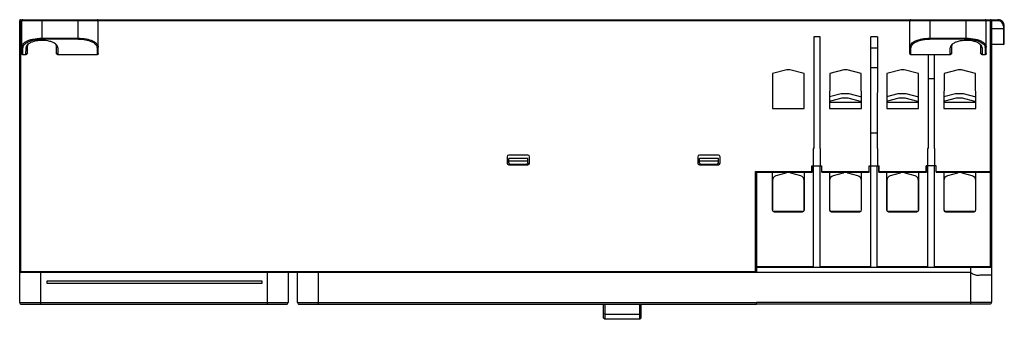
# Model space of a CAD drawing. Header units: millimetres. Extents: x 42 to 352, y 231 to 326.
import ezdxf

# ---------------------------------------------------------------- set-up
doc = ezdxf.new("R2010")
doc.units = ezdxf.units.MM
doc.header["$LTSCALE"] = 36.12573
doc.layers.get('0').update_dxf_attribs({"linetype": 'CONTINUOUS'})

msp = doc.modelspace()

# ---------------------------------------------------------------- linework, layer by layer
at = {"color": 7}
for p, q in [((41.91, 325.58), (41.91, 246.08)), ((41.91, 325.58), (349.61, 325.58)), ((48.61, 325.58), (48.61, 319.5)), ((60.01, 319.5), (60.01, 325.58)), ((328.21, 325.58), (328.21, 319.5)), ((339.61, 319.5), (339.61, 325.58)), ((347.31, 247.68), (347.31, 325.58)), ((349.61, 325.28), (349.61, 325.58)), ((41.61, 236.58), (41.61, 325.28)), ((349.61, 325.28), (41.61, 325.28)), ((42.31, 314.91), (42.31, 325.28)), ((66.31, 314.91), (66.31, 325.28)), ((321.91, 314.91), (321.91, 325.28)), ((345.91, 314.91), (345.91, 325.28)), ((347.61, 325.28), (347.61, 236.68)), ((347.61, 322.78), (351.31, 322.81)), ((351.61, 323.58), (351.31, 323.58)), ((351.31, 323.58), (351.31, 317.81)), ((351.61, 322.81), (351.31, 322.81)), ((351.61, 318.11), (351.61, 323.58)), ((48.61, 319.77), (60.01, 319.77)), ((60.01, 319.5), (48.61, 319.5)), ((293.62, 320.23), (291.6, 320.23)), ((291.6, 320.23), (291.6, 285.08)), ((293.62, 285.08), (293.62, 320.23)), ((311.67, 320.23), (309.55, 320.23)), ((309.62, 279.58), (309.55, 320.23)), ((311.67, 320.23), (311.61, 285.08)), ((328.21, 319.77), (339.61, 319.77)), ((339.61, 319.5), (328.21, 319.5)), ((42.61, 314.58), (42.61, 316.72)), ((43.59, 314.58), (43.61, 316.76)), ((43.61, 316.76), (44.11, 317.22)), ((44.09, 315.13), (44.11, 317.22)), ((53.11, 317.22), (53.13, 315.13)), ((53.61, 316.76), (53.11, 317.22)), ((53.61, 316.76), (53.63, 314.58)), ((66.01, 316.72), (66.01, 314.58)), ((311.66, 316.58), (309.55, 316.58)), ((322.21, 314.58), (322.21, 316.72)), ((334.59, 314.58), (334.61, 316.76)), ((334.61, 316.76), (335.11, 317.22)), ((335.09, 315.13), (335.11, 317.22)), ((344.61, 316.76), (344.11, 317.22)), ((344.11, 317.22), (344.13, 315.13)), ((344.61, 316.76), (344.63, 314.58)), ((345.61, 316.72), (345.61, 314.58)), ((351.31, 317.81), (347.61, 317.78)), ((43.59, 314.58), (42.61, 314.58)), ((44.09, 315.13), (43.59, 314.58)), ((53.63, 314.58), (53.13, 315.13)), ((66.01, 314.58), (53.63, 314.58)), ((334.59, 314.58), (322.21, 314.58)), ((327.6, 314.58), (327.6, 285.08)), ((329.62, 285.08), (329.62, 314.58)), ((335.09, 315.13), (334.59, 314.58)), ((344.63, 314.58), (344.13, 315.13)), ((345.61, 314.58), (344.63, 314.58)), ((309.55, 310.58), (311.67, 310.58)), ((278.66, 308.61), (278.6, 297.63)), ((283.09, 309.79), (278.66, 308.61)), ((288.56, 308.61), (284.13, 309.79)), ((288.62, 297.63), (288.56, 308.61)), ((296.66, 308.61), (296.6, 297.63)), ((301.09, 309.79), (296.66, 308.61)), ((306.56, 308.61), (302.13, 309.79)), ((306.62, 297.63), (306.56, 308.61)), ((314.66, 308.61), (314.6, 297.63)), ((319.09, 309.79), (314.66, 308.61)), ((324.56, 308.61), (320.13, 309.79)), ((324.62, 297.63), (324.56, 308.61)), ((327.6, 307.08), (329.62, 307.08)), ((332.66, 308.61), (332.6, 297.63)), ((337.09, 309.79), (332.66, 308.61)), ((342.56, 308.61), (338.13, 309.79)), ((342.62, 297.63), (342.56, 308.61)), ((296.62, 301.41), (300.24, 302.38)), ((300.44, 300.88), (296.86, 299.92)), ((300.24, 302.38), (302.64, 302.38)), ((302.44, 300.88), (300.44, 300.88)), ((306.36, 299.83), (302.44, 300.88)), ((302.64, 302.38), (306.6, 301.32)), ((314.62, 301.41), (318.24, 302.38)), ((318.44, 300.88), (314.86, 299.92)), ((318.24, 302.38), (320.64, 302.38)), ((320.44, 300.88), (318.44, 300.88)), ((324.36, 299.83), (320.44, 300.88)), ((320.64, 302.38), (324.6, 301.32)), ((332.62, 301.41), (336.24, 302.38)), ((336.44, 300.88), (332.86, 299.92)), ((336.24, 302.38), (338.64, 302.38)), ((338.44, 300.88), (336.44, 300.88)), ((342.36, 299.83), (338.44, 300.88)), ((338.64, 302.38), (342.6, 301.32)), ((278.6, 297.63), (288.62, 297.63)), ((296.6, 297.63), (306.62, 297.63)), ((306.61, 299.53), (296.61, 299.53)), ((296.71, 299.73), (296.71, 299.53)), ((306.51, 299.53), (306.51, 299.64)), ((314.6, 297.63), (324.62, 297.63)), ((324.61, 299.53), (314.61, 299.53)), ((314.71, 299.73), (314.71, 299.53)), ((324.51, 299.53), (324.51, 299.64)), ((332.6, 297.63), (342.62, 297.63)), ((342.61, 299.53), (332.61, 299.53)), ((332.71, 299.73), (332.71, 299.53)), ((342.51, 299.53), (342.51, 299.64)), ((309.6, 289.98), (311.62, 289.98)), ((195.09, 282.49), (195.09, 280.46)), ((201.62, 282.99), (195.59, 282.99)), ((202.12, 280.46), (202.12, 282.49)), ((255.1, 282.49), (255.1, 280.46)), ((261.62, 282.99), (255.6, 282.99)), ((262.12, 280.46), (262.12, 282.49)), ((291.6, 285.08), (291.44, 285.08)), ((291.44, 285.08), (291.44, 279.58)), ((293.78, 285.08), (293.62, 285.08)), ((293.78, 279.58), (293.78, 285.08)), ((311.78, 285.08), (311.61, 285.08)), ((311.78, 279.58), (311.78, 285.08)), ((327.6, 285.08), (327.44, 285.08)), ((327.44, 285.08), (327.44, 279.58)), ((329.78, 285.08), (329.62, 285.08)), ((329.78, 279.58), (329.78, 285.08)), ((195.59, 279.96), (201.62, 279.96)), ((195.61, 280.58), (195.61, 281.93)), ((201.61, 281.93), (195.61, 281.93)), ((201.6, 281.03), (195.61, 281.03)), ((201.1, 280.08), (196.11, 280.08)), ((201.6, 280.55), (201.61, 281.93)), ((255.6, 279.96), (261.62, 279.96)), ((261.61, 281.93), (255.61, 281.93)), ((255.61, 280.58), (255.61, 281.93)), ((261.61, 281.03), (255.61, 281.03)), ((261.11, 280.08), (256.11, 280.08)), ((261.61, 280.58), (261.61, 281.93)), ((291.05, 279.58), (294.17, 279.58)), ((291.05, 277.58), (291.05, 279.58)), ((291.11, 277.58), (291.11, 279.58)), ((291.58, 247.68), (291.58, 279.58)), ((293.63, 247.68), (293.63, 279.58)), ((294.11, 277.58), (294.11, 279.58)), ((294.17, 277.58), (294.17, 279.58)), ((309.05, 279.58), (312.17, 279.58)), ((309.05, 277.58), (309.05, 279.58)), ((309.11, 277.58), (309.11, 279.58)), ((309.58, 247.68), (309.58, 279.58)), ((311.63, 247.68), (311.63, 279.58)), ((312.11, 277.58), (312.11, 279.58)), ((312.17, 277.58), (312.17, 279.58)), ((330.17, 279.58), (327.05, 279.58)), ((327.05, 277.58), (327.05, 279.58)), ((327.11, 277.58), (327.11, 279.58)), ((327.58, 247.68), (327.58, 279.58)), ((329.63, 247.68), (329.63, 279.58)), ((330.11, 277.58), (330.11, 279.58)), ((330.17, 277.58), (330.17, 279.58)), ((273.31, 277.88), (291.05, 277.88)), ((273.61, 277.58), (273.31, 277.88)), ((273.31, 246.08), (273.31, 277.88)), ((273.61, 277.58), (291.11, 277.58)), ((273.61, 277.58), (273.61, 246.38)), ((278.56, 277.58), (278.56, 265.73)), ((282.83, 277.26), (279.71, 276.43)), ((282.83, 277.58), (282.83, 277.26)), ((284.39, 277.26), (284.39, 277.58)), ((287.51, 276.43), (284.39, 277.26)), ((288.66, 265.73), (288.66, 277.58)), ((294.11, 277.58), (309.11, 277.58)), ((294.17, 277.88), (309.05, 277.88)), ((296.56, 277.58), (296.56, 265.73)), ((300.83, 277.26), (297.71, 276.43)), ((300.83, 277.58), (300.83, 277.26)), ((302.39, 277.26), (302.39, 277.58)), ((305.51, 276.43), (302.39, 277.26)), ((306.66, 265.73), (306.66, 277.58)), ((312.11, 277.58), (327.11, 277.58)), ((312.17, 277.88), (327.05, 277.88)), ((314.56, 277.58), (314.56, 265.73)), ((318.83, 277.26), (315.71, 276.43)), ((318.83, 277.58), (318.83, 277.26)), ((320.39, 277.26), (320.39, 277.58)), ((323.51, 276.43), (320.39, 277.26)), ((324.66, 265.73), (324.66, 277.58)), ((330.11, 277.58), (347.31, 277.58)), ((330.17, 277.88), (347.61, 277.88)), ((332.56, 277.58), (332.56, 265.73)), ((336.83, 277.26), (333.71, 276.43)), ((336.83, 277.58), (336.83, 277.26)), ((338.39, 277.26), (338.39, 277.58)), ((341.51, 276.43), (338.39, 277.26)), ((342.66, 265.73), (342.66, 277.58)), ((278.61, 274.99), (278.61, 265.7)), ((288.61, 265.73), (288.61, 274.99)), ((296.61, 274.99), (296.61, 265.7)), ((306.61, 265.73), (306.61, 274.99)), ((314.61, 274.99), (314.61, 265.7)), ((324.61, 265.73), (324.61, 274.99)), ((332.61, 274.99), (332.61, 265.7)), ((342.61, 265.73), (342.61, 274.99)), ((288.11, 265.23), (279.11, 265.23)), ((279.11, 265.18), (288.11, 265.18)), ((306.11, 265.23), (297.11, 265.23)), ((297.11, 265.18), (306.11, 265.18)), ((324.11, 265.23), (315.11, 265.23)), ((315.11, 265.18), (324.11, 265.18)), ((342.11, 265.23), (333.11, 265.23)), ((333.11, 265.18), (342.11, 265.18)), ((41.61, 246.38), (273.61, 246.38)), ((341.11, 246.08), (41.91, 246.08)), ((48.11, 246.08), (48.11, 236.08)), ((119.61, 236.08), (119.61, 246.08)), ((126.11, 246.08), (126.11, 236.58)), ((129.11, 236.58), (129.11, 246.08)), ((135.61, 246.08), (135.61, 236.08)), ((273.61, 247.98), (291.58, 247.98)), ((273.61, 247.68), (347.31, 247.68)), ((293.63, 247.98), (309.58, 247.98)), ((311.63, 247.98), (327.58, 247.98)), ((329.63, 247.98), (347.61, 247.98)), ((341.11, 236.18), (341.11, 247.68)), ((50.11, 243.28), (50.11, 242.68)), ((117.91, 243.28), (50.11, 243.28)), ((50.11, 242.68), (117.91, 242.68)), ((117.91, 242.68), (117.91, 243.28)), ((41.61, 236.58), (126.11, 236.58)), ((42.11, 236.08), (125.61, 236.08)), ((129.11, 236.58), (273.61, 236.59)), ((129.61, 236.08), (273.61, 236.08)), ((225.31, 236.08), (225.31, 231.83)), ((225.81, 236.08), (225.81, 231.33)), ((236.81, 231.33), (236.81, 236.08)), ((237.31, 231.83), (237.31, 236.08)), ((273.61, 236.68), (347.61, 236.68)), ((273.61, 236.08), (273.61, 236.68)), ((273.61, 236.18), (347.11, 236.18)), ((225.81, 232.94), (225.31, 233.12)), ((225.81, 232.94), (236.81, 232.94)), ((236.81, 232.94), (237.31, 233.12)), ((225.81, 231.33), (225.31, 231.83)), ((236.81, 231.33), (225.81, 231.33)), ((236.81, 231.33), (237.31, 231.83))]:
    msp.add_line(p, q, dxfattribs=at)
for centre, radius, start, end in [((41.91, 325.28), 0.3, 90, 180), ((42.61, 325.28), 0.3, 90, 180), ((66.01, 325.28), 0.3, 0, 90), ((322.21, 325.28), 0.3, 90, 180), ((345.61, 325.28), 0.3, 0, 90), ((347.31, 325.28), 0.3, 0, 90), ((349.61, 323.58), 2, 359.9996, 90), ((349.61, 323.58), 1.7, 0, 90), ((43.89, 316.72), 1.28, 176.9581, 179.987), ((64.72, 316.72), 1.29, 0.0035, 2.9789), ((323.49, 316.72), 1.28, 176.9581, 179.987), ((344.32, 316.72), 1.29, 0.0035, 2.9789), ((351.31, 318.11), 0.3, 270.5, 360), ((283.61, 307.86), 2, 75, 105), ((301.61, 307.86), 2, 75, 105), ((319.61, 307.86), 2, 75, 105), ((337.61, 307.86), 2, 75, 105), ((296.91, 299.73), 0.2, 105, 179.0948), ((306.31, 299.64), 0.2, 0, 74.0948), ((314.91, 299.73), 0.2, 105, 179.0948), ((324.31, 299.64), 0.2, 0, 74.0948), ((332.91, 299.73), 0.2, 105, 179.0948), ((342.31, 299.64), 0.2, 0, 74.0948), ((280.1, 274.99), 1.49, 105, 180), ((287.12, 274.99), 1.49, 359.9948, 75), ((298.1, 274.99), 1.49, 105, 180), ((305.12, 274.99), 1.49, 359.9948, 75), ((316.1, 274.99), 1.49, 105, 180), ((323.12, 274.99), 1.49, 359.9948, 75), ((334.1, 274.99), 1.49, 105, 180), ((341.12, 274.99), 1.49, 359.9948, 75), ((347.31, 277.88), 0.3, 270, 360), ((279.11, 265.73), 0.552, 180, 270), ((279.11, 265.73), 0.5, 183.6962, 270), ((288.11, 265.73), 0.552, 270, 360), ((288.11, 265.73), 0.5, 270, 359.6462), ((297.11, 265.73), 0.552, 180, 270), ((297.11, 265.73), 0.5, 183.6962, 270), ((306.11, 265.73), 0.552, 270, 360), ((306.11, 265.73), 0.5, 270, 359.6462), ((315.11, 265.73), 0.552, 180, 270), ((315.11, 265.73), 0.5, 183.6962, 270), ((324.11, 265.73), 0.552, 270, 360), ((324.11, 265.73), 0.5, 270, 359.6462), ((333.11, 265.73), 0.552, 180, 270), ((333.11, 265.73), 0.5, 183.6962, 270), ((342.11, 265.73), 0.552, 270, 360), ((342.11, 265.73), 0.5, 270, 359.6462), ((41.91, 246.38), 0.3, 180, 270), ((273.31, 246.38), 0.3, 270, 360), ((347.31, 247.98), 0.3, 270, 360), ((42.11, 236.58), 0.5, 180, 270.001), ((125.61, 236.58), 0.5, 269.9983, 360), ((129.61, 236.58), 0.5, 180, 270.001), ((347.11, 236.68), 0.5, 269.9998, 360)]:
    msp.add_arc(centre, radius, start, end, dxfattribs=at)
for centre, major_axis, start_param, end_param in [((195.59, 282.49), (0.354, -0.354), 2.356347, 3.926839), ((201.62, 282.49), (-0.354, -0.354), 2.356347, 3.926839), ((255.6, 282.49), (0.354, -0.354), 2.356347, 3.926839), ((261.62, 282.49), (-0.354, -0.354), 2.356347, 3.926839), ((195.59, 280.46), (0.354, 0.353), 8.64057, 10.211062), ((196.11, 280.58), (0.354, 0.354), -3.926839, -2.356347), ((201.62, 280.46), (-0.354, 0.354), 8.639532, 10.210024), ((255.6, 280.46), (0.354, 0.353), 8.641024, 10.211516), ((256.11, 280.58), (0.354, 0.354), -3.926839, -2.356347), ((261.11, 280.58), (0.354, -0.354), -0.785246, 0.785246), ((261.62, 280.46), (-0.354, 0.353), 8.638044, 10.208536)]:
    msp.add_ellipse(centre, major_axis=major_axis, ratio=0.999695, start_param=start_param, end_param=end_param, dxfattribs=at)
for points, knots in [([(43.55, 318.65), (43.85, 318.83), (44.57, 319.16), (46.25, 319.64), (47.64, 319.77), (48.61, 319.77)], [0, 0, 0, 0, 0.206014, 0.447177, 1, 1, 1, 1]), ([(44.28, 318.65), (44.9, 318.94), (46.33, 319.37), (47.81, 319.5), (48.61, 319.5)], [0, 0, 0, 0, 0.460492, 1, 1, 1, 1]), ([(60.01, 319.77), (60.85, 319.77), (62.4, 319.64), (64.19, 319.14), (65.29, 318.54), (65.86, 318.07), (66.22, 317.56), (66.31, 317.17), (66.31, 317)], [0, 0, 0, 0, 0.34091, 0.63088, 0.748125, 0.846219, 0.92783, 1, 1, 1, 1]), ([(60.01, 319.5), (60.8, 319.5), (62.27, 319.37), (63.96, 318.88), (65, 318.3), (65.54, 317.84), (65.9, 317.34), (66, 316.97), (66.01, 316.79)], [0, 0, 0, 0, 0.336254, 0.624032, 0.741659, 0.841249, 0.925473, 1, 1, 1, 1]), ([(321.91, 317), (321.91, 317.17), (322, 317.56), (322.36, 318.07), (322.92, 318.54), (324.02, 319.14), (325.81, 319.64), (327.37, 319.77), (328.21, 319.77)], [0, 0, 0, 0, 0.072127, 0.153713, 0.251826, 0.369127, 0.659125, 1, 1, 1, 1]), ([(322.21, 316.79), (322.22, 316.97), (322.32, 317.34), (322.68, 317.84), (323.22, 318.3), (324.26, 318.88), (325.95, 319.37), (327.42, 319.5), (328.21, 319.5)], [0, 0, 0, 0, 0.074598, 0.158949, 0.258671, 0.376419, 0.664117, 1, 1, 1, 1]), ([(339.61, 319.77), (340.57, 319.77), (341.95, 319.64), (343.63, 319.17), (344.34, 318.84), (344.65, 318.66)], [0, 0, 0, 0, 0.552296, 0.793575, 1, 1, 1, 1]), ([(339.61, 319.5), (340.41, 319.5), (341.88, 319.37), (343.32, 318.95), (343.93, 318.65)], [0, 0, 0, 0, 0.539582, 1, 1, 1, 1]), ([(42.31, 317), (42.31, 317.14), (42.37, 317.46), (42.62, 317.89), (43.02, 318.3), (43.36, 318.54), (43.55, 318.65)], [0, 0, 0, 0, 0.20672, 0.432287, 0.69405, 1, 1, 1, 1]), ([(42.61, 316.72), (42.53, 316.72), (42.38, 316.78), (42.31, 316.93), (42.31, 317)], [0, 0, 0, 0, 0.517137, 1, 1, 1, 1]), ([(42.61, 316.79), (42.62, 316.96), (42.72, 317.33), (43.06, 317.83), (43.6, 318.28), (44.04, 318.53), (44.28, 318.65)], [0, 0, 0, 0, 0.198904, 0.423297, 0.687953, 1, 1, 1, 1]), ([(43.77, 317.34), (43.74, 317.29), (43.65, 317.11), (43.61, 316.91), (43.61, 316.76)], [0, 0, 0, 0, 0.262855, 1, 1, 1, 1]), ([(44.07, 317.73), (44.04, 317.7), (43.93, 317.58), (43.83, 317.44), (43.77, 317.34)], [0, 0, 0, 0, 0.262885, 1, 1, 1, 1]), ([(52.64, 318.12), (52.34, 318.31), (51.64, 318.63), (50.06, 319.04), (47.96, 319.14), (45.92, 318.79), (44.57, 318.17), (44.06, 317.75), (43.88, 317.51)], [0, 0, 0, 0, 0.115904, 0.245698, 0.523342, 0.789751, 0.904649, 1, 1, 1, 1]), ([(44.11, 317.22), (44.11, 317.32), (44.13, 317.46), (44.17, 317.59), (44.18, 317.63)], [0, 0, 0, 0, 0.744216, 1, 1, 1, 1]), ([(53.15, 317.73), (53.11, 317.76), (52.95, 317.91), (52.78, 318.04), (52.64, 318.12)], [0, 0, 0, 0, 0.236213, 1, 1, 1, 1]), ([(52.86, 317.97), (52.88, 317.94), (52.95, 317.83), (53, 317.72), (53.03, 317.63)], [0, 0, 0, 0, 0.259273, 1, 1, 1, 1]), ([(53.03, 317.63), (53.05, 317.6), (53.09, 317.46), (53.11, 317.32), (53.11, 317.22)], [0, 0, 0, 0, 0.25581, 1, 1, 1, 1]), ([(53.45, 317.34), (53.43, 317.37), (53.34, 317.51), (53.23, 317.64), (53.15, 317.73)], [0, 0, 0, 0, 0.236605, 1, 1, 1, 1]), ([(53.61, 316.76), (53.61, 316.81), (53.59, 317.01), (53.52, 317.21), (53.45, 317.34)], [0, 0, 0, 0, 0.241475, 1, 1, 1, 1]), ([(66.31, 317), (66.31, 316.93), (66.24, 316.78), (66.08, 316.72), (66.01, 316.72)], [0, 0, 0, 0, 0.482863, 1, 1, 1, 1]), ([(322.21, 316.72), (322.13, 316.72), (321.98, 316.78), (321.91, 316.93), (321.91, 317)], [0, 0, 0, 0, 0.517137, 1, 1, 1, 1]), ([(334.77, 317.34), (334.74, 317.29), (334.65, 317.11), (334.61, 316.91), (334.61, 316.76)], [0, 0, 0, 0, 0.262855, 1, 1, 1, 1]), ([(335.07, 317.73), (335.04, 317.7), (334.93, 317.58), (334.83, 317.44), (334.77, 317.34)], [0, 0, 0, 0, 0.262885, 1, 1, 1, 1]), ([(343.64, 318.12), (343.34, 318.31), (342.64, 318.63), (341.06, 319.04), (338.96, 319.14), (336.92, 318.79), (335.57, 318.17), (335.06, 317.75), (334.88, 317.51)], [0, 0, 0, 0, 0.115904, 0.245698, 0.523342, 0.789751, 0.904649, 1, 1, 1, 1]), ([(335.11, 317.22), (335.11, 317.32), (335.13, 317.46), (335.17, 317.59), (335.18, 317.63)], [0, 0, 0, 0, 0.744216, 1, 1, 1, 1]), ([(344.15, 317.73), (344.11, 317.76), (343.95, 317.91), (343.78, 318.04), (343.64, 318.12)], [0, 0, 0, 0, 0.236213, 1, 1, 1, 1]), ([(343.86, 317.97), (343.88, 317.94), (343.95, 317.83), (344, 317.72), (344.03, 317.63)], [0, 0, 0, 0, 0.259273, 1, 1, 1, 1]), ([(343.93, 318.65), (344.18, 318.53), (344.62, 318.28), (345.15, 317.83), (345.5, 317.33), (345.6, 316.96), (345.61, 316.79)], [0, 0, 0, 0, 0.312219, 0.576886, 0.801159, 1, 1, 1, 1]), ([(344.03, 317.63), (344.05, 317.6), (344.09, 317.46), (344.11, 317.32), (344.11, 317.22)], [0, 0, 0, 0, 0.25581, 1, 1, 1, 1]), ([(344.45, 317.34), (344.43, 317.37), (344.34, 317.51), (344.23, 317.64), (344.15, 317.73)], [0, 0, 0, 0, 0.236605, 1, 1, 1, 1]), ([(344.61, 316.76), (344.61, 316.81), (344.59, 317.01), (344.52, 317.21), (344.45, 317.34)], [0, 0, 0, 0, 0.241475, 1, 1, 1, 1]), ([(344.65, 318.66), (344.84, 318.55), (345.18, 318.32), (345.59, 317.9), (345.85, 317.46), (345.91, 317.15), (345.91, 317)], [0, 0, 0, 0, 0.306349, 0.568274, 0.793719, 1, 1, 1, 1]), ([(345.91, 317), (345.91, 316.93), (345.84, 316.78), (345.68, 316.72), (345.61, 316.72)], [0, 0, 0, 0, 0.482863, 1, 1, 1, 1]), ([(42.61, 314.58), (42.53, 314.58), (42.36, 314.66), (42.31, 314.83), (42.31, 314.91)], [0, 0, 0, 0, 0.497494, 1, 1, 1, 1]), ([(66.31, 314.91), (66.31, 314.83), (66.25, 314.66), (66.09, 314.58), (66.01, 314.58)], [0, 0, 0, 0, 0.502502, 1, 1, 1, 1]), ([(322.21, 314.58), (322.13, 314.58), (321.96, 314.66), (321.91, 314.83), (321.91, 314.91)], [0, 0, 0, 0, 0.497494, 1, 1, 1, 1]), ([(345.91, 314.91), (345.91, 314.83), (345.85, 314.66), (345.69, 314.58), (345.61, 314.58)], [0, 0, 0, 0, 0.502502, 1, 1, 1, 1]), ([(201.34, 280.14), (201.32, 280.14), (201.25, 280.1), (201.16, 280.08), (201.1, 280.08)], [0, 0, 0, 0, 0.199424, 1, 1, 1, 1]), ([(201.6, 280.55), (201.59, 280.5), (201.57, 280.38), (201.47, 280.24), (201.38, 280.17), (201.34, 280.14)], [0, 0, 0, 0, 0.314411, 0.706884, 1, 1, 1, 1]), ([(341.11, 246.08), (341.41, 245.78), (341.98, 245.42), (342.82, 245.23), (343.44, 245.22), (344.03, 245.28), (344.76, 245.32), (345.43, 245.31), (346.05, 245.31), (346.45, 245.31), (346.79, 245.32), (347.07, 245.33), (347.29, 245.34), (347.44, 245.35), (347.53, 245.35), (347.57, 245.36), (347.59, 245.36), (347.61, 245.36), (347.61, 245.37)], [0, 0, 0, 0, 0.192508, 0.287584, 0.379639, 0.468337, 0.552572, 0.704585, 0.770845, 0.829667, 0.880492, 0.922803, 0.956192, 0.980298, 0.988794, 0.9949, 0.998614, 1, 1, 1, 1])]:
    msp.add_open_spline(points, degree=3, knots=knots, dxfattribs=at)
for points in [[(44.07, 317.73), (44, 317.66), (43.94, 317.59), (43.88, 317.51)], [(44.18, 317.63), (44.21, 317.71), (44.25, 317.79), (44.29, 317.87)], [(335.07, 317.73), (335, 317.66), (334.94, 317.59), (334.88, 317.51)], [(335.18, 317.63), (335.21, 317.71), (335.25, 317.79), (335.29, 317.87)]]:
    msp.add_open_spline(points, degree=3, dxfattribs=at)

doc.saveas('drawing.dxf')
